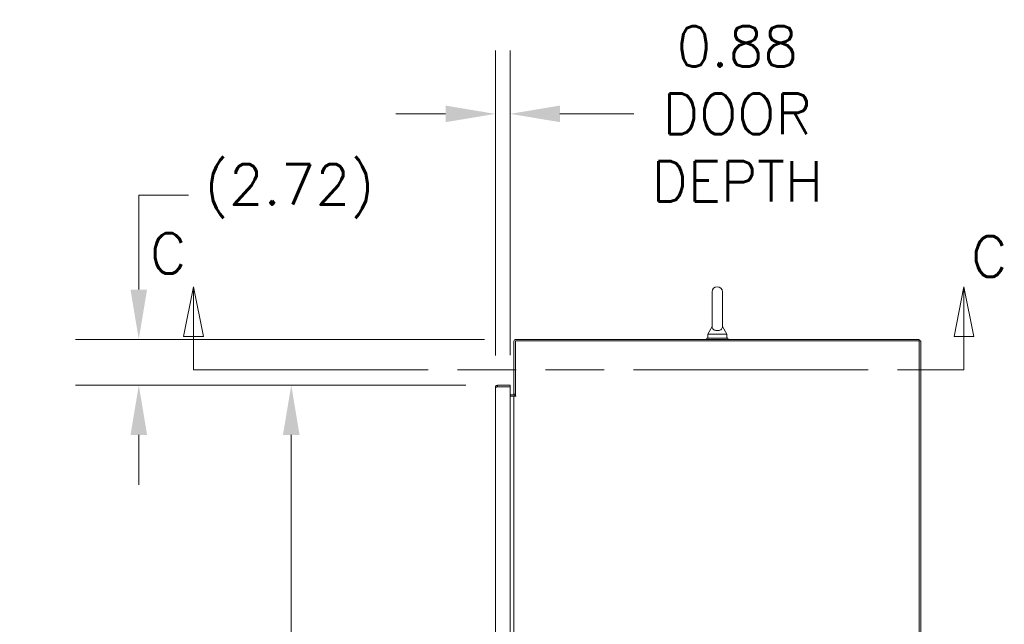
# Model space of a CAD drawing. Header units: inches. Extents: x 4 to 506, y 11 to 319.
# Tile 41 of 47: x 357 to 415, y 220 to 256. Entities that reach past the tile are written whole.
import ezdxf

# ---------------------------------------------------------------- set-up
doc = ezdxf.new("R2010")
doc.units = ezdxf.units.IN
doc.header["$LTSCALE"] = 30
doc.header["$MEASUREMENT"] = 0
doc.linetypes.add('DOUBLE_DASH_CHAIN', pattern=[1.2403, 0.6614, -0.0827, 0.1654, -0.0827, 0.1654, -0.0827])
for name, color, linetype, lineweight in [('Dimension (ANSI)', 7, 'Continuous', 5), ('Section Line (ANSI)', 7, 'DOUBLE_DASH_CHAIN', 5), ('Symbol (ANSI)', 7, 'Continuous', 5), ('Visible (ANSI)', 7, 'Continuous', 5)]:
    doc.layers.add(name, color=color, linetype=linetype, lineweight=lineweight)
doc.styles.add('ROMANS', font='romans.shx')
doc.dimstyles.new('Default (ANSI)', dxfattribs={"dimscale": 30, "dimtxt": 0.08, "dimasz": 0.098425, "dimexe": 0.125, "dimexo": 0.0625, "dimgap": 0.031496, "dimtad": 0, "dimtih": 1, "dimtoh": 1, "dimrnd": 1e-08, "dimzin": 0, "dimdsep": 46, "dimtxsty": 'ROMANS', "dimcen": 0.09, "dimdle": 0.393701, "dimclrd": 256, "dimclre": 256, "dimclrt": 256, "dimadec": 0, "dimazin": 0, "dimtfac": 1.25, "dimtofl": 0, "dimtmove": 0, "dimatfit": 3, "dimfxl": 0, "dimtolj": 1, "dimtzin": 0, "dimlwd": -1, "dimlwe": -1, "dimarcsym": 0})
doc.dimstyles.new('Default (ANSI)$7', dxfattribs={"dimscale": 30, "dimtxt": 0.08, "dimasz": 0.098425, "dimexe": 0.125, "dimexo": 0.0625, "dimgap": 0.031496, "dimtad": 0, "dimtih": 1, "dimtoh": 1, "dimrnd": 1e-08, "dimzin": 0, "dimdsep": 46, "dimtxsty": 'ROMANS', "dimcen": 0.09, "dimdle": 0.393701, "dimclrd": 256, "dimclre": 256, "dimclrt": 256, "dimadec": 0, "dimazin": 0, "dimtfac": 1.25, "dimtofl": 0, "dimtmove": 0, "dimatfit": 3, "dimfxl": 0, "dimtolj": 1, "dimtzin": 0, "dimlwd": -1, "dimlwe": -1, "dimarcsym": 0})

# ---------------------------------------------------------------- blocks, each defined once
blk = doc.blocks.new('2dTransSection2')
at = {"layer": 'Section Line (ANSI)', "linetype": 'Continuous'}
for p, q in [((12.235, 8.0122), (12.2155, 7.9142)), ((12.235, 7.9142), (12.235, 8.0122)), ((12.2545, 7.9142), (12.235, 8.0122)), ((13.7583, 8.0122), (13.7388, 7.9142)), ((13.7583, 7.9142), (13.7583, 8.0122)), ((13.7778, 7.9142), (13.7583, 8.0122)), ((12.2155, 7.9142), (12.2545, 7.9142)), ((12.235, 7.8483), (12.235, 7.9142)), ((13.7388, 7.9142), (13.7778, 7.9142)), ((13.7583, 7.8483), (13.7583, 7.9142)), ((12.235, 7.8483), (12.2505, 7.8483)), ((13.7428, 7.8483), (13.7583, 7.8483))]:
    blk.add_line(p, q, dxfattribs=at)
at = {"layer": 'Section Line (ANSI)', "linetype": 'DOUBLE_DASH_CHAIN', "ltscale": 0.023378}
blk.add_line((12.235, 7.8483), (13.7583, 7.8483), dxfattribs=at)
at = {"layer": 'Section Line (ANSI)', "linetype": 'Continuous', "flags": 128}
for points in [[(12.2545, 7.9142), (12.235, 8.0122)], [(13.7778, 7.9142), (13.7583, 8.0122)]]:
    blk.add_lwpolyline(points, dxfattribs=at)
at = {"layer": 'Section Line (ANSI)'}
for points in [[(12.2545, 7.9142), (12.235, 8.0122), (12.2155, 7.9142), (12.2545, 7.9142)], [(13.7778, 7.9142), (13.7583, 8.0122), (13.7388, 7.9142), (13.7778, 7.9142)]]:
    blk.add_solid(points, dxfattribs=at)
at = {"layer": 'Section Line (ANSI)', "char_height": 0.08, "attachment_point": 7, "style": 'ROMANS'}
for insert in [(12.1487, 8.0383), (13.7723, 8.0323)]:
    blk.add_mtext('C', dxfattribs=dict(at, insert=insert))
blk = doc.blocks.new('*D14')
at = {"layer": 'Defpoints', "color": 0}
for p in [(385.078, 234.538), (372.846, 153.913), (385.078, 153.913)]:
    blk.add_point(p, dxfattribs=at)
at = {"layer": 'Dimension (ANSI)'}
for p, q in [((383.203, 234.538), (369.096, 234.538)), ((372.846, 231.585), (372.846, 199.894)), ((372.846, 156.865), (372.846, 187.604)), ((383.203, 153.913), (369.096, 153.913))]:
    blk.add_line(p, q, dxfattribs=at)
for points in [[(372.353, 231.585), (373.338, 231.585), (372.846, 234.538)], [(372.353, 156.865), (373.338, 156.865), (372.846, 153.913)]]:
    blk.add_solid(points, dxfattribs=at)
at = {"layer": 'Dimension (ANSI)', "insert": (372.846, 193.749), "char_height": 2.4, "attachment_point": 5, "style": 'ROMANS'}
blk.add_mtext('\\A1;80.62\\PDOOR\\PHEIGHT', dxfattribs=at)
blk = doc.blocks.new('*D16')
at = {"layer": 'Defpoints', "color": 0}
for p in [(363.805, 237.255), (386.18, 237.255), (385.078, 234.538)]:
    blk.add_point(p, dxfattribs=at)
at = {"layer": 'Dimension (ANSI)'}
for p, q in [((363.805, 240.207), (363.805, 245.811)), ((363.805, 245.811), (366.758, 245.811)), ((384.305, 237.255), (360.055, 237.255)), ((383.203, 234.538), (360.055, 234.538)), ((363.805, 231.585), (363.805, 228.632))]:
    blk.add_line(p, q, dxfattribs=at)
for points in [[(363.313, 240.207), (364.297, 240.207), (363.805, 237.255)], [(363.313, 231.585), (364.297, 231.585), (363.805, 234.538)]]:
    blk.add_solid(points, dxfattribs=at)
at = {"layer": 'Dimension (ANSI)', "insert": (367.703, 247.64), "char_height": 2.4, "attachment_point": 1, "style": 'ROMANS'}
blk.add_mtext('\\A1;(2.72)', dxfattribs=at)
blk = doc.blocks.new('*D23')
at = {"layer": 'Defpoints', "color": 0}
for p in [(385.828, 250.621), (384.953, 234.413), (385.828, 234.433)]:
    blk.add_point(p, dxfattribs=at)
at = {"layer": 'Dimension (ANSI)'}
for p, q in [((384.953, 236.288), (384.953, 254.371)), ((385.828, 236.308), (385.828, 254.371)), ((382, 250.621), (379.047, 250.621)), ((388.781, 250.621), (393.158, 250.621))]:
    blk.add_line(p, q, dxfattribs=at)
for points in [[(382, 251.113), (382, 250.129), (384.953, 250.621)], [(388.781, 251.113), (388.781, 250.129), (385.828, 250.621)]]:
    blk.add_solid(points, dxfattribs=at)
at = {"layer": 'Dimension (ANSI)', "insert": (399.303, 250.621), "char_height": 2.4, "attachment_point": 5, "style": 'ROMANS'}
blk.add_mtext('\\A1;0.88\\PDOOR\\PDEPTH', dxfattribs=at)

msp = doc.modelspace()

# ---------------------------------------------------------------- linework, layer by layer
at = {"layer": 'Visible (ANSI)'}
for p, q in [((397.8072, 240.0671), (397.8072, 238.0071)), ((398.4272, 238.0071), (398.4272, 240.0671)), ((397.8072, 238.0071), (397.5572, 237.5671)), ((398.4272, 238.0071), (398.6772, 237.5671)), ((386.0547, 237.1296), (386.0547, 234.0045)), ((410.086, 237.1609), (386.1484, 237.1609)), ((386.1484, 237.1609), (386.1484, 233.8798)), ((410.086, 237.2546), (386.1797, 237.2546)), ((398.7422, 237.3171), (397.4922, 237.3171)), ((397.4922, 237.3171), (397.4922, 237.2546)), ((397.5572, 237.5671), (398.6772, 237.5671)), ((397.5572, 237.5671), (397.5572, 237.3171)), ((398.6772, 237.5671), (398.6772, 237.3171)), ((398.7422, 237.3171), (398.7422, 237.2546)), ((410.086, 237.1609), (410.086, 237.2546)), ((410.1797, 237.1609), (410.086, 237.1609)), ((410.086, 147.2233), (410.086, 237.1609)), ((410.1797, 237.1609), (410.1797, 147.2233)), ((384.9529, 154.0376), (384.9529, 234.4127)), ((385.8279, 234.5377), (385.0779, 234.5377)), ((385.0779, 234.444), (385.0779, 234.5377)), ((385.0779, 234.444), (385.8279, 234.444)), ((385.0779, 234.4329), (385.8279, 234.4329)), ((385.8279, 234.444), (385.8279, 234.5377)), ((385.8279, 234.4329), (385.8279, 154.0174)), ((385.8279, 233.9733), (386.0235, 233.9733)), ((385.8279, 233.8796), (386.0235, 233.8796)), ((386.0235, 233.8796), (386.0547, 233.8796)), ((386.0547, 234.0045), (386.1484, 234.0045)), ((386.0547, 154.5046), (386.0547, 233.8796)), ((386.1797, 233.8796), (386.0547, 233.8796)), ((386.1484, 233.8798), (386.1799, 233.8798)), ((386.1799, 233.8796), (386.1797, 233.8796)), ((386.1799, 233.8798), (386.1799, 233.8796))]:
    msp.add_line(p, q, dxfattribs=at)
for centre, radius, start, end in [((398.1172, 240.0671), 0.31, 0, 180), ((386.1797, 237.1296), 0.125, 90, 180), ((386.0235, 234.0045), 0.1249, 270, 0), ((386.0235, 234.0045), 0.0312, 270, 0)]:
    msp.add_arc(centre, radius, start, end, dxfattribs=at)
for points, knots in [([(398.4272, 238.0071), (398.4272, 238.0071), (398.4274, 238.0033), (398.4262, 237.982), (398.4239, 237.9614), (398.4057, 237.9096), (398.3871, 237.8795), (398.3359, 237.8334), (398.3082, 237.8159), (398.2466, 237.7905), (398.2151, 237.7819), (398.1497, 237.7725), (398.1173, 237.7714), (398.0541, 237.7758), (398.0243, 237.7812), (397.9668, 237.7979), (397.9402, 237.8096), (397.8899, 237.8397), (397.8683, 237.8588), (397.8289, 237.9077), (397.818, 237.9364), (397.808, 237.9789), (397.8074, 237.9972), (397.8072, 238.0061), (397.8072, 238.0071), (397.8072, 238.0071)], [0, 0, 0, 0, 0.06292404, 0.06292404, 0.14907055, 0.14907055, 0.25610509, 0.25610509, 0.336116, 0.336116, 0.40328218, 0.40328218, 0.46536928, 0.46536928, 0.52564713, 0.52564713, 0.59143372, 0.59143372, 0.67079373, 0.67079373, 0.78259067, 0.78259067, 0.8847232, 0.8847232, 0.91423809, 0.91423809, 0.91423809, 0.91423809]), ([(385.0779, 234.5377), (385.0342, 234.5377), (384.9913, 234.5129), (384.9696, 234.475), (384.9587, 234.4562), (384.9529, 234.4345), (384.9529, 234.4127)], [0, 0, 0, 0, 1.04908, 1.04908, 1.04908, 1.5707963, 1.5707963, 1.5707963, 1.5707963]), ([(384.9529, 234.4127), (384.9529, 234.4172), (384.9777, 234.4217), (385.0156, 234.4262), (385.0345, 234.4285), (385.0562, 234.4307), (385.0779, 234.4329)], [0, 0, 0, 0, 1.04908, 1.04908, 1.04908, 1.5707963, 1.5707963, 1.5707963, 1.5707963]), ([(385.0523, 234.43), (385.0575, 234.4376), (385.066, 234.4431), (385.0752, 234.4439), (385.0761, 234.444), (385.077, 234.444), (385.0779, 234.444)], [0.59510147, 0.59510147, 0.59510147, 0.59510147, 1.48347479, 1.48347479, 1.48347479, 1.57079633, 1.57079633, 1.57079633, 1.57079633])]:
    msp.add_open_spline(points, degree=3, knots=knots, dxfattribs=at)

# ---------------------------------------------------------------- block references
at = {"layer": 'Section Line (ANSI)', "xscale": 30, "yscale": 30, "zscale": 30}
msp.add_blockref('2dTransSection2', (0, 0), dxfattribs=at)

# ---------------------------------------------------------------- dimensions: what is measured, and where the dimension line sits
at = {"layer": 'Dimension (ANSI)'}
dim = msp.add_linear_dim(base=(385.827944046, 250.6209722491), p1=(384.952944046, 234.4127466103), p2=(385.827944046, 234.4329480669), text='<>\\PDOOR\\PDEPTH', dimstyle='Default (ANSI)', override={"dimtih": 0, "dimtoh": 0, "dimdec": 2, "dimtp": 0, "dimtm": 0, "dimtdec": 2, "dimatfit": 1}, dxfattribs=at)
dim.commit()
dim.dimension.update_dxf_attribs({"geometry": '*D23', "text_midpoint": (399.3033431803, 250.6209722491), "dimtype": 160})
for base, p1, p2, text, override, picture, middle in [((363.8051, 237.2546), (385.0779, 234.5377), (386.1797, 237.2546), '(<>)', {"dimgap": 0.031496, "dimdec": 2, "dimtol": 0, "dimlim": 0, "dimtp": 0, "dimtm": 0, "dimtdec": 2, "dimatfit": 1}, '*D16', (372.8456, 245.811)), ((372.8455903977, 153.9126966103), (385.077894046, 234.5376966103), (385.077894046, 153.9126966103), '<>\\PDOOR\\PHEIGHT', {"dimdec": 2, "dimtp": 0, "dimtm": 0, "dimtdec": 2, "dimatfit": 1}, '*D14', (372.8455903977, 193.7488236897))]:
    dim = msp.add_linear_dim(base=base, p1=p1, p2=p2, angle=90, text=text, dimstyle='Default (ANSI)', override=override, dxfattribs=at)
    dim.commit()
    dim.dimension.update_dxf_attribs({"geometry": picture, "text_midpoint": middle, "dimtype": 160})

# ---------------------------------------------------------------- leaders
at = {"layer": 'Symbol (ANSI)', "annotation_type": 0, "has_hookline": 1, "hookline_direction": 0, "text_width": 34.8394}
msp.add_leader([(313.6813, 231.4696), (322.4733, 221.7286), (325.4261, 221.7286)], dimstyle='Default (ANSI)$7', override={"dimtad": 0}, dxfattribs=at)

doc.saveas('drawing.dxf')
